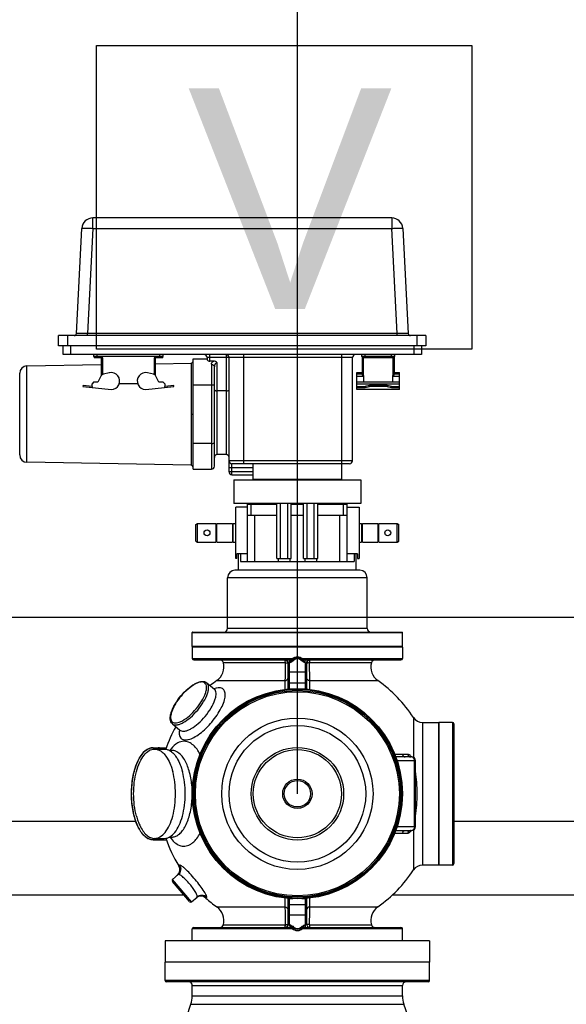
# Model space of a CAD drawing. Header units: metres. Extents: x 70279.8 to 70377.7, y 409251.8 to 409331.5.
# Tile 115 of 244: x 70311.847 to 70312.591, y 409314.823 to 409316.163. Entities that reach past the tile are written whole.
import ezdxf
from ezdxf.enums import TextEntityAlignment as Align

# ---------------------------------------------------------------- set-up
doc = ezdxf.new("R2010")
doc.units = ezdxf.units.M
doc.layers.add('1_AXES', color=7, linetype='Continuous')
doc.layers.add('7_ALL_FEATURES', color=7, linetype='Continuous')
doc.styles.add('Arial', font='arial.ttf')

# ---------------------------------------------------------------- blocks, each defined once
blk = doc.blocks.new('PASS UNIT_20170322')
at = {"linetype": 'Continuous'}
for p, q in [((6195.5, 432.8), (6195.5, 783.9)), ((6295.5, 498.4), (6295.5, 697)), ((6780.6, 422.8), (6784.5, 646.6)), ((6784.5, 646.6), (6915.7, 646.6)), ((6794.5, 656.4), (6905.7, 656.4)), ((6915.7, 646.6), (6917.4, 545.4)), ((6943, 603.4), (6957, 603.4)), ((6943, 103.4), (6943, 603.4)), ((6957, 103.4), (6957, 603.4)), ((6931, 597.4), (6943, 597.4)), ((6931, 109.4), (6931, 597.4)), ((6957, 591.4), (6943, 591.4)), ((6943, 587.4), (6931, 587.4)), ((6959.8, 579.2), (7102.8, 571.7)), ((6887.8, 570.4), (6883.5, 531.8)), ((6889.1, 570.2), (6887.8, 570.4)), ((6887.8, 557.7), (6889.1, 570.2)), ((6957, 564.3), (6959.8, 564.3)), ((7102.8, 556.8), (6959.8, 564.3)), ((6959.8, 142.5), (6959.8, 564.3)), ((6887.8, 557.7), (6886.4, 557.9)), ((6887.8, 557.7), (6891.4, 557.7)), ((6893.4, 555.7), (6891.4, 557.7)), ((6893.4, 550), (6893.4, 555.7)), ((6901.8, 545.8), (6893.4, 550)), ((6928.5, 555.1), (6926.5, 555.1)), ((6926.5, 543.4), (6926.5, 555.1)), ((6926.5, 550.1), (6928.5, 550.1)), ((6931, 555.9), (6928.5, 555.9)), ((6928.5, 460.9), (6928.5, 555.9)), ((6928.5, 550.9), (6931, 550.9)), ((7102.8, 556.8), (7117, 556.8)), ((7102.8, 556.8), (7102.8, 150)), ((7117, 150), (7117, 556.8)), ((6926.5, 545.4), (6902.4, 545.4)), ((6904.1, 543.4), (6926.5, 543.4)), ((6906.2, 534.4), (6904.4, 542.4)), ((6891.5, 520.9), (6891.5, 495.9)), ((6883.5, 484.9), (6887.8, 446.4)), ((6904.4, 474.3), (6906.2, 482.4)), ((6271, 474.8), (6271, 466.4)), ((6272.7, 472.9), (6272.7, 472.8)), ((6272.7, 472.8), (6272.7, 459.6)), ((6394.2, 472.8), (6394.2, 459.6)), ((6394.3, 472.8), (6394.3, 472.9)), ((6396, 474.8), (6396, 466.4)), ((6893.4, 466.8), (6901.8, 471)), ((6902.4, 471.4), (6926.5, 471.4)), ((6926.5, 473.4), (6904.1, 473.4)), ((6918.7, 471.4), (6919.6, 422.8)), ((6926.5, 461.6), (6926.5, 473.4)), ((6133.5, 458.4), (6104.5, 458.4)), ((6104.5, 98.4), (6104.5, 458.4)), ((6133.5, 98.4), (6133.5, 458.4)), ((6271, 466), (6271, 456.7)), ((6396, 466), (6396, 456.7)), ((6886.4, 458.9), (6887.8, 459)), ((6891.4, 459), (6887.8, 459)), ((6889.1, 446.5), (6887.8, 459)), ((6891.4, 459), (6893.4, 461)), ((6893.4, 461), (6893.4, 466.8)), ((6928.5, 466.6), (6926.5, 466.6)), ((6926.5, 461.6), (6928.5, 461.6)), ((6931, 465.9), (6928.5, 465.9)), ((6928.5, 460.9), (6931, 460.9)), ((6186.4, 422.6), (6217, 448.3)), ((6186.7, 425.4), (6214.2, 448.5)), ((6217, 448.3), (6223.4, 440.7)), ((6274.5, 452.8), (6274.5, 449.2)), ((6392.5, 452.8), (6392.5, 449.2)), ((6428.6, 448.5), (6420, 438.3)), ((6887.8, 446.4), (6889.1, 446.5)), ((6236.2, 438.7), (6235.2, 439.8)), ((6134, 421.4), (6149.5, 421.4)), ((6134, 421.4), (6134, 135.4)), ((6149.5, 285.3), (6149.5, 421.4)), ((6151.5, 419.4), (6151.5, 295.2)), ((6186.4, 422.6), (6192.8, 415)), ((6515.5, 419.4), (6515.5, 295.2)), ((6533, 421.4), (6517.5, 421.4)), ((6517.5, 421.4), (6517.5, 285.3)), ((6533, 135.4), (6533, 421.4)), ((6533.5, 420.9), (6533.5, 135.9)), ((6534, 421.4), (6553, 421.4)), ((6534, 135.4), (6534, 421.4)), ((6553, 421.4), (6553, 135.4)), ((6553.5, 420.9), (6553.5, 135.9)), ((6677.2, 416.4), (6676, 414.4)), ((6677.2, 416.4), (6699.8, 416.4)), ((6699.8, 416.4), (6701, 414.4)), ((6775.1, 420.4), (6925.1, 420.4)), ((6775.1, 420.4), (6775.1, 395.4)), ((6919.6, 422.8), (6780.6, 422.8)), ((6810.1, 395.4), (6810.1, 420.4)), ((6850.1, 422.8), (6850.1, 420.4)), ((6890.1, 420.4), (6890.1, 395.4)), ((6925.1, 420.4), (6925.1, 401.4)), ((6191.6, 403.2), (6192.5, 402)), ((6676, 414.4), (6701, 414.4)), ((6676, 414.4), (6676, 389.2)), ((6701, 414.4), (6701, 389.2)), ((6484.5, 401.6), (6475.9, 391.4)), ((6701, 389.2), (6676, 389.2)), ((6676.5, 389.2), (6676.5, 387.9)), ((6700.4, 389.2), (6700.4, 387.9)), ((6917.8, 395.4), (6775.1, 395.4)), ((6779.1, 391.4), (6914.6, 391.4)), ((6922.2, 397.4), (6931, 397.4)), ((6922.2, 392.5), (6922.2, 397.4)), ((6927, 401.4), (6924.6, 401.4)), ((6927, 203.4), (6927, 401.4)), ((6155.3, 379.1), (6155.3, 295.1)), ((6179.6, 388.1), (6179.6, 295.4)), ((6487.4, 388.1), (6487.4, 295.4)), ((6511.7, 295.1), (6511.7, 379.1)), ((6676, 387.9), (6701, 387.9)), ((6676, 387.9), (6676, 366.9)), ((6701, 387.9), (6701, 366.9)), ((6795.1, 387.4), (6920, 387.4)), ((6795.1, 375.4), (6795.1, 387.4)), ((6931, 375.4), (6795.1, 375.4)), ((6881.7, 375.4), (6881.7, 387.4)), ((6558.5, 373.4), (6627.5, 373.4)), ((6558.5, 183.4), (6558.5, 373.4)), ((6627.5, 183.4), (6627.5, 373.4)), ((6637.5, 193.4), (6637.5, 363.4)), ((6653.5, 362.4), (6723.5, 362.4)), ((6653.5, 360.6), (6653.5, 362.4)), ((6701, 366.9), (6676, 366.9)), ((6676, 365.6), (6701, 365.6)), ((6676, 365.6), (6676, 362.4)), ((6676.5, 366.9), (6676.5, 365.6)), ((6700.4, 366.9), (6700.4, 365.6)), ((6701, 365.6), (6701, 362.4)), ((6723.5, 346.4), (6723.5, 362.4)), ((6760.5, 364.9), (6728.5, 364.9)), ((6728.5, 191.9), (6728.5, 364.9)), ((6760.5, 364.9), (6760.5, 191.9)), ((6767.5, 367.4), (6782.5, 367.4)), ((6767.5, 367.4), (6767.5, 338.4)), ((6771.5, 371.4), (6927, 371.4)), ((6771.5, 338.4), (6771.5, 371.4)), ((6777.5, 371.4), (6777.5, 338.4)), ((6782.5, 207.4), (6782.5, 367.4)), ((6786.5, 203.4), (6786.5, 371.4)), ((6637.5, 358.4), (6659.8, 358.4)), ((6659.8, 355.8), (6649.5, 355.8)), ((6649.5, 355.8), (6649.5, 200.9)), ((6653.5, 360.6), (6659.8, 360.6)), ((6659.8, 346.4), (6659.8, 360.6)), ((6782.5, 351.4), (6931, 351.4)), ((6649.5, 346.4), (6727.5, 346.4)), ((6649.5, 336.4), (6712.5, 336.4)), ((6712.5, 346.4), (6712.5, 306.3)), ((6712.5, 341.4), (6727.5, 341.4)), ((6727.5, 346.4), (6727.5, 306.3)), ((6760.5, 337.9), (6761, 338.4)), ((6761, 338.4), (6782.5, 338.4)), ((6761, 218.4), (6761, 338.4)), ((6728.5, 328.4), (6727.5, 328.4)), ((6191.5, 295.4), (6179.6, 295.4)), ((6487.4, 295.4), (6475.5, 295.4)), ((6653.5, 304.5), (6649.5, 304.5)), ((6653.5, 306.3), (6728.5, 306.3)), ((6653.5, 306.3), (6653.5, 286.7)), ((6653.5, 301.4), (6728.5, 301.4)), ((6155.6, 288.9), (6151.3, 288.8)), ((6151.4, 284.3), (6152.1, 283.6)), ((6155.6, 288.7), (6155.6, 288.9)), ((6156.5, 290.9), (6191.1, 290.9)), ((6156.5, 290.7), (6156.5, 290.9)), ((6156.5, 290.7), (6156.5, 288.9)), ((6156.5, 288.9), (6190.9, 288.9)), ((6168.2, 265.9), (6168.2, 290.9)), ((6182.4, 267.9), (6182.4, 288.9)), ((6190.6, 284.5), (6190.6, 288.9)), ((6475.9, 290.9), (6510.5, 290.9)), ((6476.1, 288.9), (6510.5, 288.9)), ((6476.4, 288.9), (6476.4, 284.5)), ((6484.6, 288.9), (6484.6, 267.9)), ((6498.8, 265.9), (6498.8, 290.9)), ((6510.5, 290.9), (6510.5, 288.9)), ((6511.4, 288.9), (6515.7, 288.8)), ((6511.4, 288.9), (6511.4, 288.7)), ((6515.6, 284.3), (6514.9, 283.6)), ((6653.5, 288.5), (6649.5, 288.5)), ((6653.5, 291.6), (6728.5, 291.6)), ((6653.5, 286.7), (6728.5, 286.7)), ((6712.5, 286.7), (6712.5, 270.1)), ((6727.5, 286.7), (6727.5, 270.1)), ((6149.5, 135.4), (6149.5, 271.5)), ((6155.6, 267.8), (6151.3, 268)), ((6151.4, 272.4), (6152.1, 273.1)), ((6155.6, 267.8), (6155.6, 268)), ((6190.6, 267.9), (6190.6, 272.3)), ((6476.4, 272.3), (6476.4, 267.9)), ((6511.4, 267.8), (6515.7, 268)), ((6511.4, 268), (6511.4, 267.8)), ((6515.6, 272.4), (6514.9, 273.1)), ((6517.5, 271.5), (6517.5, 135.4)), ((6653.5, 268.3), (6649.5, 268.3)), ((6653.5, 270.1), (6728.5, 270.1)), ((6653.5, 270.1), (6653.5, 250.4)), ((6151.5, 261.6), (6151.5, 137.4)), ((6155.3, 261.7), (6155.3, 177.7)), ((6190.9, 267.9), (6156.5, 267.9)), ((6156.5, 265.9), (6156.5, 267.9)), ((6191.1, 265.9), (6156.5, 265.9)), ((6179.6, 261.3), (6191.5, 261.3)), ((6179.6, 261.3), (6179.6, 168.7)), ((6475.5, 261.3), (6487.4, 261.3)), ((6510.5, 265.9), (6475.9, 265.9)), ((6510.5, 267.9), (6476.1, 267.9)), ((6487.4, 261.3), (6487.4, 168.7)), ((6510.5, 265.9), (6510.5, 267.9)), ((6511.7, 177.7), (6511.7, 261.7)), ((6515.5, 261.6), (6515.5, 137.4)), ((6653.5, 265.2), (6728.5, 265.2)), ((6653.5, 255.4), (6728.5, 255.4)), ((6653.5, 252.3), (6649.5, 252.3)), ((6653.5, 250.4), (6728.5, 250.4)), ((6712.5, 250.4), (6712.5, 210.4)), ((6727.5, 250.4), (6727.5, 210.4)), ((6728.5, 228.4), (6727.5, 228.4)), ((6649.5, 220.4), (6712.5, 220.4)), ((6712.5, 215.4), (6727.5, 215.4)), ((6760.5, 218.9), (6761, 218.4)), ((6782.5, 218.4), (6761, 218.4)), ((6931, 218.4), (6782.5, 218.4)), ((6649.5, 210.4), (6727.5, 210.4)), ((6659.8, 196.6), (6659.8, 210.4)), ((6723.5, 210.4), (6723.5, 194.4)), ((6786.5, 203.4), (6927, 203.4)), ((6637.5, 198.4), (6659.8, 198.4)), ((6659.8, 200.9), (6649.5, 200.9)), ((6659.8, 196.6), (6653.5, 196.6)), ((6653.5, 196.6), (6653.5, 194.4)), ((6723.5, 194.4), (6653.5, 194.4)), ((6676, 194.4), (6676, 191.2)), ((6701, 191.2), (6676, 191.2)), ((6676, 189.9), (6701, 189.9)), ((6676, 189.9), (6676, 168.9)), ((6676.5, 189.9), (6676.5, 191.2)), ((6700.4, 189.9), (6700.4, 191.2)), ((6701, 194.4), (6701, 191.2)), ((6701, 189.9), (6701, 168.9)), ((6760.5, 191.9), (6728.5, 191.9)), ((6883.5, 197.4), (6906.5, 197.4)), ((6883.5, 139.4), (6883.5, 197.4)), ((6886.4, 197.4), (6886.4, 186.2)), ((6887.8, 197.4), (6887.8, 186.2)), ((6891.4, 197.4), (6891.4, 139.4)), ((6893.4, 139.4), (6893.4, 197.4)), ((6902.4, 188.4), (6893.4, 188.4)), ((6901.8, 197.4), (6901.8, 188.4)), ((6902.4, 188.4), (6926.5, 188.4)), ((6928.5, 190.4), (6904.1, 190.4)), ((6904.4, 190.4), (6904.4, 197.4)), ((6906.2, 197.4), (6906.2, 190.4)), ((6906.5, 197.4), (6906.5, 190.4)), ((6926.5, 146.4), (6926.5, 190.4)), ((6931, 190.9), (6928.5, 190.9)), ((6928.5, 145.9), (6928.5, 190.9)), ((6558.5, 183.4), (6627.5, 183.4)), ((6887.8, 186.2), (6886.4, 186.2)), ((6886.4, 186.2), (6887.8, 180.4)), ((6889.1, 180.4), (6887.8, 186.2)), ((6887.8, 180.4), (6889.1, 180.4)), ((6887.8, 156.4), (6887.8, 180.4)), ((6889.1, 156.4), (6889.1, 180.4)), ((6926.5, 185.4), (6928.5, 185.4)), ((6928.5, 185.9), (6931, 185.9)), ((6701, 168.9), (6676, 168.9)), ((6676, 167.6), (6701, 167.6)), ((6676, 167.6), (6676, 142.4)), ((6676.5, 167.6), (6676.5, 168.9)), ((6700.4, 167.6), (6700.4, 168.9)), ((6701, 167.6), (6701, 142.4)), ((6195.5, -216.8), (6195.5, 149.3)), ((6887.8, 156.4), (6886.4, 150.5)), ((6886.4, 150.5), (6887.8, 150.5)), ((6886.4, 150.5), (6886.4, 139.4)), ((6889.1, 156.4), (6887.8, 156.4)), ((6887.8, 150.5), (6889.1, 156.4)), ((6887.8, 150.5), (6887.8, 139.4)), ((6893.4, 148.4), (6902.4, 148.4)), ((6901.8, 148.4), (6901.8, 139.4)), ((6926.5, 148.4), (6902.4, 148.4)), ((6928.5, 151.4), (6926.5, 151.4)), ((6931, 150.9), (6928.5, 150.9)), ((6959.8, 142.5), (7102.8, 150)), ((7117, 150), (7102.8, 150)), ((6134, 135.4), (6149.5, 135.4)), ((6279.9, 135.4), (6279.9, 128)), ((6283.5, 144.4), (6283.5, 131.7)), ((6288.5, 117.7), (6288.5, 142.7)), ((6378.5, 117.7), (6378.5, 142.7)), ((6383.5, 131.7), (6383.5, 144.4)), ((6387.1, 128), (6387.1, 135.4)), ((6533, 135.4), (6517.5, 135.4)), ((6534, 135.4), (6553, 135.4)), ((6676, 142.4), (6701, 142.4)), ((6676, 142.4), (6677.2, 140.4)), ((6677.2, 140.4), (6699.8, 140.4)), ((6701, 142.4), (6699.8, 140.4)), ((6883.5, 139.4), (6906.5, 139.4)), ((6904.1, 146.4), (6928.5, 146.4)), ((6904.4, 139.4), (6904.4, 146.4)), ((6906.2, 146.4), (6906.2, 139.4)), ((6906.5, 146.4), (6906.5, 139.4)), ((6928.5, 145.9), (6931, 145.9)), ((6957, 142.5), (6959.8, 142.5)), ((7102.8, 135), (6959.8, 127.5)), ((6283.5, 131.7), (6283.5, 122.7)), ((6383.5, 122.7), (6383.5, 131.7)), ((6284.1, 120.4), (6229.7, 120.4)), ((6430.5, 107.9), (6236.5, 107.9)), ((6236.5, 85.9), (6236.5, 107.9)), ((6288.5, 119.1), (6378.5, 119.1)), ((6288.5, 117.7), (6378.5, 117.7)), ((6437.3, 120.4), (6382.9, 120.4)), ((6430.5, 107.9), (6430.5, 85.9)), ((6931, 119.4), (6943, 119.4)), ((6943, 109.4), (6931, 109.4)), ((6943, 115.4), (6957, 115.4)), ((6133.5, 98.4), (6104.5, 98.4)), ((6957, 103.4), (6943, 103.4)), ((6236.5, 85.9), (6430.5, 85.9)), ((6236.5, 85.4), (6430.5, 85.4)), ((6236.5, 67.4), (6236.5, 85.4)), ((6430.5, 67.4), (6430.5, 85.4)), ((6430.5, 67.4), (6236.5, 67.4)), ((6428.5, 65.4), (6238.5, 65.4)), ((6295.5, -119), (6295.5, 65.4))]:
    blk.add_line(p, q, dxfattribs=at)
for points in [[(6283.4, 124.5), (6283.4, 124.5), (6283.4, 124.5), (6283.4, 124.5), (6283.5, 124.4), (6283.5, 124.3), (6283.5, 124.2), (6283.5, 124.1), (6283.5, 124)], [(6383.5, 124), (6383.5, 124.1), (6383.5, 124.2), (6383.5, 124.3), (6383.5, 124.4), (6383.6, 124.5), (6383.6, 124.5)]]:
    blk.add_lwpolyline(points, dxfattribs=at)
for centre, radius in [((6333.5, 278.4), 143), ((6333.5, 278.4), 142.5), ((6333.5, 278.4), 142), ((6333.5, 278.4), 140.5), ((6333.5, 278.4), 138.8), ((6688.5, 401.4), 4), ((6333.5, 278.4), 103), ((6333.5, 278.4), 93), ((6333.5, 278.4), 63), ((6333.5, 278.4), 60), ((6688.5, 155.4), 4)]:
    blk.add_circle(centre, radius, dxfattribs=at)
for centre, radius, start, end in [((6794.5, 646.4), 10, 90, 179), ((6905.7, 646.4), 10, 1, 90), ((6960, 582.2), 3, 180, 267), ((7102, 556.8), 15, 0, 87), ((6899.5, 541.3), 5, 12.708, 63.1883), ((6895, 531.8), 11.5, 180, 12.708), ((6895, 484.9), 11.5, 347.292, 180), ((6284.9, 474.8), 13.9, 173.6593, 176.8895), ((6284.8, 474.8), 13.8, 176.8921, 179.9987), ((6285.3, 474.8), 14.3, 167.8194, 171.8576), ((6285, 474.8), 14, 171.8665, 173.6606), ((6285.5, 474.7), 14.6, 167.2198, 167.828), ((6288.5, 465.2), 17.7, 152.6671, 154.3406), ((6288.9, 464.8), 18.2, 153.0858, 153.5754), ((6288.6, 464.7), 17.8, 153.0284, 153.3897), ((6378.5, 465.2), 17.8, 25.7154, 27.2687), ((6378.1, 464.8), 18.2, 26.4244, 26.8943), ((6378.4, 464.7), 17.8, 26.6103, 26.9716), ((6378.8, 465.1), 17.3, 21.5542, 26.4572), ((6379.4, 465.7), 16.7, 20.6244, 25.7479), ((6379.5, 465.4), 16.5, 20.8001, 21.5195), ((6379.7, 474.3), 16.3, 20.1076, 20.5857), ((6380, 474.3), 16.1, 20.5858, 21.0568), ((6899.5, 475.4), 5, 296.8117, 347.292), ((6333.5, 278.4), 189, 108.6909, 121.3294), ((6285.2, 466), 14.2, 178.2162, 179.091), ((6284.8, 466), 13.8, 178.1661, 179.0909), ((6284.8, 466.4), 13.8, 180, 180.9029), ((6285.2, 466), 14.2, 179.0911, 179.9999), ((6284.8, 466), 13.8, 179.0909, 179.9999), ((6333.5, 278.4), 189, 61.136, 71.305), ((6381.8, 466), 14.2, 0.3817, 1.783), ((6382.2, 466), 13.8, 0.3848, 1.8331), ((6382.2, 466.4), 13.8, 358.7468, 359.9999), ((6381.8, 466), 14.2, 0, 0.3815), ((6382.2, 466), 13.8, 0, 0.3845), ((6215.5, 447), 2, 40, 130), ((6287.5, 449.2), 13, 180.0008, 182.5216), ((6230, 448.4), 10, 220, 301.3294), ((6424.4, 434.6), 5.73, 147.9012, 149.3242), ((6424.3, 434.7), 5.62, 140.0197, 147.9103), ((6134, 420.9), 0.5, 90, 180), ((6149.5, 419.4), 2, 0, 90), ((6187.9, 423.8), 2, 130, 220), ((6184.1, 409.8), 10, 318.6706, 40), ((6517.5, 419.4), 2, 90, 180), ((6533, 420.9), 0.5, 0, 90), ((6534, 420.9), 0.5, 90, 180), ((6553, 420.9), 0.5, 0, 90), ((6778.1, 422.9), 2.5, 270, 359), ((6922.1, 422.9), 2.5, 181, 270), ((6333.5, 278.4), 189, 138.6706, 144.5305), ((6927, 405.4), 4, 270, 0), ((6333.5, 278.4), 189, 35.4695, 38.8637), ((6779.1, 395.4), 4, 180, 270), ((6791.1, 387.4), 4, 0, 90), ((6156.5, 383.9), 5, 180, 256.041), ((6160.8, 401.4), 23, 256.041, 324.5305), ((6506.2, 401.4), 23, 215.4695, 283.959), ((6510.5, 383.9), 5, 283.959, 0), ((6558.5, 378.4), 5, 180, 270), ((6791.1, 375.4), 4, 270, 0), ((6927, 375.4), 4, 270, 0), ((6627.5, 363.4), 10, 0, 90), ((6771.5, 367.4), 4, 90, 180), ((6786.5, 367.4), 4, 90, 180), ((6156.5, 295.9), 5, 180, 270), ((6510.5, 295.9), 5, 270, 0), ((6157.5, 278.4), 8.5, 135.6961, 224.3063), ((6157.5, 278.4), 7.5, 135.6958, 224.3064), ((5394.2, 279.9), 757.1, 0.4027, 0.6701), ((6156.5, 295.9), 7, 262.8309, 270), ((6510.5, 295.9), 7, 270, 277.1691), ((6509.5, 278.4), 7.5, 315.6958, 44.3064), ((6509.5, 278.4), 8.5, 315.6961, 44.3063), ((7272.5, 279.9), 756.8, 179.3298, 179.5974), ((5394.5, 276.9), 756.8, 359.3298, 359.5974), ((7272.8, 276.9), 757.1, 180.4027, 180.6701), ((6156.5, 260.9), 5, 90, 180), ((6156.5, 260.9), 7, 90, 97.1691), ((6510.5, 260.9), 7, 82.8309, 90), ((6510.5, 260.9), 5, 0, 90), ((6786.5, 207.4), 4, 180, 270), ((6927, 199.4), 4, 0, 90), ((6627.5, 193.4), 10, 270, 0), ((6156.5, 172.8), 5, 103.959, 180), ((6160.8, 155.4), 23, 35.4695, 103.959), ((6506.2, 155.4), 23, 76.041, 144.5305), ((6510.5, 172.8), 5, 0, 76.041), ((6558.5, 178.4), 5, 90, 180), ((6333.5, 278.4), 189, 215.4695, 236.7002), ((6333.5, 278.4), 189, 303.2998, 324.5305), ((7102, 150), 15, 273, 0), ((6134, 135.9), 0.5, 180, 270), ((6149.5, 137.4), 2, 270, 0), ((6517.5, 137.4), 2, 180, 270), ((6533, 135.9), 0.5, 270, 0), ((6534, 135.9), 0.5, 180, 270), ((6553, 135.9), 0.5, 270, 0), ((6280, 124), 3.45, 2.1735, 5.5365), ((6288.5, 122.7), 5, 180, 270), ((6378.5, 122.7), 5, 270.0001, 359.9999), ((6960, 124.5), 3, 93, 180), ((6221.5, 107.9), 15, 0, 56.7002), ((6445.5, 107.9), 15, 123.2998, 180), ((6237, 85.9), 0.5, 180, 243), ((6430, 85.9), 0.5, 297, 0), ((6238.5, 67.4), 2, 180, 270), ((6428.5, 67.4), 2, 270, 0)]:
    blk.add_arc(centre, radius, start, end, dxfattribs=at)
for points, knots in [([(6959.8, 564.3), (6959.8, 565.2), (6959.8, 567.1), (6959.8, 569.9), (6959.8, 572.5), (6959.8, 574.7), (6959.8, 576.3), (6959.8, 577.4), (6959.8, 578.1), (6959.8, 578.5), (6959.8, 578.9), (6959.8, 579.1), (6959.8, 579.2), (6959.8, 579.2)], [0, 0, 0, 0, 0.195141, 0.382821, 0.555805, 0.707401, 0.831744, 0.882153, 0.924049, 0.957036, 0.980807, 0.995151, 1, 1, 1, 1]), ([(7102.8, 571.7), (7102.8, 571.7), (7102.9, 571.6), (7102.9, 571.4), (7103, 571), (7103.1, 570.3), (7103.1, 569), (7103.1, 568), (7103.1, 567.3)], [0, 0, 0, 0, 0.023647, 0.074958, 0.156816, 0.269098, 0.581146, 1, 1, 1, 1]), ([(7103.1, 567.3), (7103.1, 566.6), (7103.1, 563.1), (7102.9, 559.5), (7102.8, 556.8)], [0, 0, 0, 0, 0.214333, 1, 1, 1, 1]), ([(6395, 480.1), (6393.5, 484.2), (6388.4, 489.7), (6379.7, 495), (6367.9, 500.1), (6350.4, 504), (6328.2, 505), (6306.7, 502.3), (6290.7, 497), (6280.7, 491), (6275.3, 486.1), (6271.8, 480.7), (6271, 476.7), (6271, 474.8)], [0, 0, 0, 0, 0.091388, 0.148325, 0.212757, 0.359584, 0.519016, 0.674469, 0.810364, 0.867733, 0.91749, 0.960702, 1, 1, 1, 1]), ([(6271.4, 477.9), (6272.2, 481.8), (6276.2, 487.3), (6283.6, 492.8), (6294.1, 498.1), (6310.2, 502.7), (6331.3, 504.8), (6352.7, 503.4), (6369.3, 499.4), (6380.5, 494.4), (6388.7, 489.2), (6393.5, 483.9), (6395, 480.1)], [0, 0, 0, 0, 0.084161, 0.136651, 0.196618, 0.33586, 0.491545, 0.648819, 0.792478, 0.855362, 0.910919, 1, 1, 1, 1]), ([(6303.1, 497.5), (6300.9, 496.9), (6296.6, 495.6), (6289.8, 492.8), (6283.2, 489.1), (6277.4, 484.2), (6273.7, 478.8), (6272.7, 474.7), (6272.7, 472.8)], [0, 0, 0, 0, 0.166395, 0.321644, 0.530789, 0.710329, 0.863392, 1, 1, 1, 1]), ([(6303.1, 497.5), (6307.9, 498.8), (6318, 500.7), (6333.5, 501.6), (6349, 500.7), (6363.5, 498), (6376, 493.6), (6385.8, 487.9), (6392.5, 481), (6394.2, 475.4), (6394.2, 472.8)], [0, 0, 0, 0, 0.14507, 0.298178, 0.451287, 0.596357, 0.726333, 0.836334, 0.925489, 1, 1, 1, 1]), ([(6272.5, 472.9), (6272.3, 472.4), (6271.4, 470.3), (6271, 468.1), (6271, 466.4)], [0, 0, 0, 0, 0.259636, 1, 1, 1, 1]), ([(6271, 466.4), (6271, 467), (6271.2, 469.2), (6271.9, 471.3), (6272.7, 472.8)], [0, 0, 0, 0, 0.244403, 1, 1, 1, 1]), ([(6272.7, 472.7), (6272.4, 472.2), (6271.5, 470.2), (6271.1, 468.1), (6271, 466.4)], [0, 0, 0, 0, 0.260015, 1, 1, 1, 1]), ([(6272.7, 472.8), (6272.7, 470.2), (6274.5, 464.6), (6281.2, 457.7), (6291, 452), (6303.5, 447.6), (6318, 444.9), (6333.5, 444), (6349, 444.9), (6359.1, 446.8), (6363.9, 448.1)], [0, 0, 0, 0, 0.074511, 0.163666, 0.273667, 0.403643, 0.548713, 0.701822, 0.85493, 1, 1, 1, 1]), ([(6394.2, 472.8), (6394.2, 471.6), (6393.9, 469), (6390.9, 462.1), (6380.7, 453.7), (6370.1, 449.8), (6363.9, 448.1)], [0, 0, 0, 0, 0.090616, 0.186418, 0.535377, 1, 1, 1, 1]), ([(6396, 466.4), (6396, 467), (6395.8, 469.1), (6395.1, 471.3), (6394.3, 472.7)], [0, 0, 0, 0, 0.243693, 1, 1, 1, 1]), ([(6395.1, 479.9), (6395.2, 479.5), (6395.8, 477.9), (6396, 476.1), (6396, 474.8)], [0, 0, 0, 0, 0.256104, 1, 1, 1, 1]), ([(6395.1, 471.5), (6395.2, 471.1), (6395.8, 469.5), (6396, 467.7), (6396, 466.4)], [0, 0, 0, 0, 0.256104, 1, 1, 1, 1]), ([(6272.7, 459.6), (6272.7, 457), (6274.5, 451.4), (6281.2, 444.5), (6291, 438.7), (6303.5, 434.4), (6318, 431.7), (6333.5, 430.7), (6349, 431.7), (6359.1, 433.6), (6363.9, 434.9)], [0, 0, 0, 0, 0.074511, 0.163666, 0.273667, 0.403643, 0.548713, 0.701822, 0.85493, 1, 1, 1, 1]), ([(6394.2, 459.6), (6394.2, 458.3), (6393.9, 455.7), (6390.9, 448.9), (6380.7, 440.5), (6370.1, 436.5), (6363.9, 434.9)], [0, 0, 0, 0, 0.090616, 0.186418, 0.535377, 1, 1, 1, 1]), ([(6274.5, 451.8), (6271.9, 450), (6267.3, 446.2), (6262.7, 439.1), (6261.5, 431.3), (6263.2, 426.5), (6264.4, 424.3)], [0, 0, 0, 0, 0.296655, 0.546206, 0.769576, 1, 1, 1, 1]), ([(6274.5, 449.2), (6274.5, 449.1), (6274.5, 449), (6274.4, 448.5), (6274.4, 448.6)], [0, 0, 0, 0, 0.446499, 1, 1, 1, 1]), ([(6274.5, 448.7), (6274.6, 447), (6275.5, 443.4), (6278.7, 438.6), (6283.6, 434.2), (6292.7, 428.7), (6307.3, 423.8), (6326.9, 421.1), (6347.3, 421.7), (6366.1, 425.5), (6381.1, 431.9), (6388.6, 438.7), (6390.6, 442.3)], [0, 0, 0, 0, 0.038233, 0.080733, 0.129873, 0.186528, 0.320561, 0.474102, 0.632702, 0.78077, 0.905178, 1, 1, 1, 1]), ([(6390.6, 442.3), (6390.9, 442.9), (6392, 445), (6392.5, 447.5), (6392.5, 449.2)], [0, 0, 0, 0, 0.262123, 1, 1, 1, 1]), ([(6402.7, 441.2), (6402.2, 442.2), (6399.5, 446.3), (6395.6, 449.6), (6392.5, 451.8)], [0, 0, 0, 0, 0.224951, 1, 1, 1, 1]), ([(6392.6, 448.7), (6392.6, 448.6), (6392.5, 449), (6392.5, 449.1), (6392.5, 449.2)], [0, 0, 0, 0, 0.536438, 1, 1, 1, 1]), ([(6428.6, 448.5), (6428, 447.8), (6427.1, 445.8), (6427.1, 442.3), (6428.2, 438.2), (6431.3, 431.7), (6437.5, 423.2), (6443.8, 417.1), (6447.4, 414.1)], [0, 0, 0, 0, 0.068792, 0.149996, 0.250164, 0.370697, 0.66411, 1, 1, 1, 1]), ([(6428.6, 448.5), (6429.4, 449.4), (6431.5, 450.9), (6435.4, 451.7), (6439.8, 451.3), (6446.7, 449.5), (6456, 444.9), (6463, 439.9), (6466.5, 436.9)], [0, 0, 0, 0, 0.083426, 0.173038, 0.275395, 0.394042, 0.677432, 1, 1, 1, 1]), ([(6466.4, 436.8), (6463, 439.6), (6456.3, 444.5), (6447.4, 448.9), (6440.9, 450.7), (6436.9, 451.1), (6433.6, 450.5), (6431.1, 448.8), (6429.9, 446.1), (6429.9, 442.7), (6430.9, 438.9), (6433.8, 432.7), (6439.8, 424.8), (6445.7, 419), (6449.1, 416.1)], [0, 0, 0, 0, 0.167944, 0.314651, 0.374918, 0.425002, 0.465604, 0.5, 0.534396, 0.574998, 0.625082, 0.685349, 0.832056, 1, 1, 1, 1]), ([(6192.5, 402), (6192.7, 401.8), (6193.8, 401.8), (6195.4, 402.4), (6197.8, 403.6), (6202.2, 406.4), (6208.7, 411), (6216.8, 417.5), (6224.6, 424.3), (6230.3, 429.9), (6233.7, 433.8), (6235.3, 436), (6236.2, 437.4), (6236.4, 438.4), (6236.2, 438.7)], [0, 0, 0, 0, 0.015348, 0.045377, 0.091609, 0.152955, 0.312179, 0.499973, 0.687775, 0.847023, 0.908378, 0.95462, 0.98465, 1, 1, 1, 1]), ([(6192.8, 415), (6193.2, 414.5), (6195.9, 415), (6199.5, 416.9), (6204.9, 420.3), (6210.6, 424.8), (6216.1, 429.7), (6220.4, 434.4), (6222.9, 437.6), (6223.8, 440.2), (6223.4, 440.7)], [0, 0, 0, 0, 0.050276, 0.157665, 0.314775, 0.5, 0.685226, 0.842336, 0.949724, 1, 1, 1, 1]), ([(6236.2, 438.7), (6234.2, 437.5), (6229.3, 436.4), (6224.9, 439), (6223.4, 440.7)], [0, 0, 0, 0, 0.501312, 1, 1, 1, 1]), ([(6420.5, 438.9), (6416.7, 439.5), (6411, 439.6), (6407.5, 435.2), (6406.7, 432.8), (6406.6, 429.9), (6407.3, 425.3), (6410.1, 418.8), (6415.4, 410.8), (6422.5, 402.5), (6428.1, 397.3), (6431.1, 394.7)], [0, 0, 0, 0, 0.183682, 0.220761, 0.259992, 0.304373, 0.355705, 0.481323, 0.635902, 0.812193, 1, 1, 1, 1]), ([(6419.5, 437.5), (6418.4, 435.8), (6418.4, 431.9), (6420, 427.1), (6423.1, 420.8), (6429.3, 412.7), (6435.4, 406.8), (6438.8, 403.9)], [0, 0, 0, 0, 0.152196, 0.255152, 0.377183, 0.669298, 1, 1, 1, 1]), ([(6420, 438.3), (6420, 438.2), (6419.7, 438), (6419.5, 437.8), (6419.3, 437.7)], [0, 0, 0, 0, 0.334402, 1, 1, 1, 1]), ([(6449.1, 416.1), (6452.5, 413.3), (6459.2, 408.4), (6468.1, 404), (6474.6, 402.2), (6478.6, 401.9), (6481.9, 402.4), (6484.4, 404.1), (6485.6, 406.9), (6485.6, 410.2), (6484.6, 414.1), (6481.7, 420.2), (6475.8, 428.2), (6469.8, 434), (6466.4, 436.8)], [0, 0, 0, 0, 0.167944, 0.314651, 0.374918, 0.425002, 0.465604, 0.5, 0.534396, 0.574998, 0.625082, 0.685349, 0.832056, 1, 1, 1, 1]), ([(6466.5, 436.9), (6470, 434), (6476.2, 427.9), (6482.4, 419.6), (6485.4, 413.1), (6486.5, 408.8), (6486.4, 404.8), (6485.3, 402.5), (6484.5, 401.6)], [0, 0, 0, 0, 0.322568, 0.605959, 0.724606, 0.826963, 0.916574, 1, 1, 1, 1]), ([(6264.4, 424.3), (6265.1, 423), (6269.1, 417.4), (6274.9, 413.4), (6279.6, 410.8)], [0, 0, 0, 0, 0.21723, 1, 1, 1, 1]), ([(6387.4, 410.8), (6389.1, 411.8), (6395, 415.3), (6400.3, 420.2), (6402.7, 424.5)], [0, 0, 0, 0, 0.287327, 1, 1, 1, 1]), ([(6192.5, 402), (6194.1, 403.8), (6196, 408.5), (6194.2, 413.2), (6192.8, 415)], [0, 0, 0, 0, 0.501312, 1, 1, 1, 1]), ([(6438.8, 403.9), (6442.4, 400.9), (6449.5, 395.8), (6458.9, 391.1), (6465.8, 389.2), (6470, 388.8), (6473.5, 389.4), (6475.3, 390.6), (6475.9, 391.4)], [0, 0, 0, 0, 0.33589, 0.629303, 0.749836, 0.850004, 0.931208, 1, 1, 1, 1]), ([(6447.4, 414.1), (6451, 411.1), (6458.1, 406), (6467.5, 401.3), (6474.4, 399.4), (6478.6, 399), (6482.1, 399.6), (6483.9, 400.9), (6484.5, 401.6)], [0, 0, 0, 0, 0.33589, 0.629303, 0.749836, 0.850004, 0.931208, 1, 1, 1, 1]), ([(6431.1, 394.7), (6434.2, 392.2), (6440.3, 387.6), (6449.7, 382), (6458.5, 378.2), (6465.4, 376.6), (6470.1, 376.6), (6472.8, 377.3), (6475.1, 378.5), (6478.9, 382.7), (6477.8, 388.3), (6476.4, 391.9)], [0, 0, 0, 0, 0.187818, 0.364116, 0.518694, 0.644296, 0.695616, 0.739986, 0.779209, 0.816285, 1, 1, 1, 1]), ([(6475.5, 390.5), (6475.5, 390.4), (6475.7, 391.1), (6475.8, 391.2), (6475.9, 391.4)], [0, 0, 0, 0, 0.185248, 1, 1, 1, 1]), ([(6810.1, 395.4), (6810.1, 395.1), (6810.1, 394.2), (6810.2, 393.2), (6810.4, 392.6)], [0, 0, 0, 0, 0.275615, 1, 1, 1, 1]), ([(6810.4, 392.6), (6810.5, 392.3), (6810.6, 391.8), (6810.9, 391.4), (6811.1, 391.4)], [0, 0, 0, 0, 0.653799, 1, 1, 1, 1]), ([(6882.1, 390.2), (6882, 390), (6881.8, 389.1), (6881.7, 388.1), (6881.7, 387.4)], [0, 0, 0, 0, 0.216512, 1, 1, 1, 1]), ([(6883, 391.4), (6882.8, 391.4), (6882.3, 391), (6882.2, 390.5), (6882.1, 390.2)], [0, 0, 0, 0, 0.36653, 1, 1, 1, 1]), ([(6889.8, 392.6), (6889.7, 392.3), (6889.6, 391.8), (6889.3, 391.4), (6889.1, 391.4)], [0, 0, 0, 0, 0.653799, 1, 1, 1, 1]), ([(6890.1, 395.4), (6890.1, 395.1), (6890.1, 394.2), (6890, 393.2), (6889.8, 392.6)], [0, 0, 0, 0, 0.275615, 1, 1, 1, 1]), ([(6917.8, 395.4), (6917.8, 394.4), (6917.3, 392.9), (6915.9, 391.6), (6915, 391.4), (6914.6, 391.4)], [0, 0, 0, 0, 0.533408, 0.774978, 1, 1, 1, 1]), ([(6918.5, 390.2), (6918.3, 390.4), (6917.1, 391.1), (6915.7, 391.4), (6914.6, 391.4)], [0, 0, 0, 0, 0.2372, 1, 1, 1, 1]), ([(6917.8, 395.4), (6918.6, 395.4), (6920.5, 394.9), (6921.7, 393.4), (6922.2, 392.5)], [0, 0, 0, 0, 0.463656, 1, 1, 1, 1]), ([(6920, 387.4), (6920, 387.9), (6919.7, 389), (6918.9, 389.9), (6918.5, 390.2)], [0, 0, 0, 0, 0.522869, 1, 1, 1, 1]), ([(6920, 387.4), (6920.6, 388.1), (6921.8, 389.6), (6922.2, 391.6), (6922.2, 392.5)], [0, 0, 0, 0, 0.50042, 1, 1, 1, 1]), ([(6924.6, 401.4), (6924.3, 401.4), (6923.4, 401), (6922.5, 399.6), (6922.2, 398.2), (6922.2, 397.4)], [0, 0, 0, 0, 0.172646, 0.524147, 1, 1, 1, 1]), ([(6881.7, 375.4), (6881.7, 375.1), (6881.8, 374.2), (6881.9, 373.2), (6882.1, 372.6)], [0, 0, 0, 0, 0.275447, 1, 1, 1, 1]), ([(6882.1, 372.6), (6882.2, 372.2), (6882.3, 371.8), (6882.8, 371.4), (6883, 371.4)], [0, 0, 0, 0, 0.63347, 1, 1, 1, 1]), ([(6151.3, 288.8), (6151.2, 289.9), (6151.3, 292), (6151.5, 294.2), (6151.5, 295.2)], [0, 0, 0, 0, 0.51426, 1, 1, 1, 1]), ([(6155.3, 295.1), (6154.8, 295.1), (6153.9, 295.2), (6152.7, 295.3), (6151.9, 295.5), (6151.5, 295.8), (6151.5, 295.9)], [0, 0, 0, 0, 0.383642, 0.694845, 0.903055, 1, 1, 1, 1]), ([(6156.5, 290.7), (6155.2, 290.7), (6152.7, 291.5), (6151.5, 294), (6151.5, 295.2)], [0, 0, 0, 0, 0.517796, 1, 1, 1, 1]), ([(6179.6, 295.4), (6178, 295.3), (6169.9, 295.1), (6161.8, 295), (6155.3, 295.1)], [0, 0, 0, 0, 0.195635, 1, 1, 1, 1]), ([(6155.3, 295.1), (6155.3, 294.1), (6155.5, 292.7), (6155.9, 291.3), (6156.3, 290.9), (6156.5, 290.9)], [0, 0, 0, 0, 0.672175, 0.884423, 1, 1, 1, 1]), ([(6179.6, 295.4), (6179.5, 294.3), (6178.7, 292), (6176.5, 290.9), (6175.5, 290.9)], [0, 0, 0, 0, 0.533939, 1, 1, 1, 1]), ([(6487.4, 295.4), (6487.5, 294.3), (6488.3, 292), (6490.5, 290.9), (6491.5, 290.9)], [0, 0, 0, 0, 0.533939, 1, 1, 1, 1]), ([(6511.7, 295.1), (6509.4, 295.1), (6501.3, 295), (6493.2, 295.1), (6487.4, 295.4)], [0, 0, 0, 0, 0.281134, 1, 1, 1, 1]), ([(6510.5, 290.7), (6511.8, 290.7), (6514.3, 291.5), (6515.5, 294), (6515.5, 295.2)], [0, 0, 0, 0, 0.51779, 1, 1, 1, 1]), ([(6511.7, 295.1), (6511.7, 294.1), (6511.5, 292.7), (6511.1, 291.3), (6510.7, 290.9), (6510.5, 290.9)], [0, 0, 0, 0, 0.672169, 0.884419, 1, 1, 1, 1]), ([(6515.5, 295.9), (6515.5, 295.8), (6515.1, 295.5), (6514.3, 295.3), (6513.1, 295.2), (6512.2, 295.1), (6511.7, 295.1)], [0, 0, 0, 0, 0.096945, 0.305155, 0.616358, 1, 1, 1, 1]), ([(6515.5, 295.2), (6515.5, 294.2), (6515.7, 292), (6515.8, 289.9), (6515.7, 288.8)], [0, 0, 0, 0, 0.48574, 1, 1, 1, 1]), ([(6149.5, 285.3), (6149.7, 285.1), (6150, 284.8), (6150.6, 284.4), (6150.8, 284.1), (6151.1, 283.9), (6151, 283.9)], [0, 0, 0, 0, 0.379666, 0.704111, 0.922137, 1, 1, 1, 1]), ([(6149.5, 285.3), (6149.7, 285.3), (6150.3, 285.3), (6150.9, 285.3), (6151.3, 285.2)], [0, 0, 0, 0, 0.304688, 1, 1, 1, 1]), ([(6151.3, 285.2), (6151.5, 285.6), (6152.5, 287.1), (6154.2, 288.4), (6155.6, 288.7)], [0, 0, 0, 0, 0.217547, 1, 1, 1, 1]), ([(6155.6, 288.7), (6154.8, 288.1), (6153.3, 286.7), (6152.1, 285), (6151.4, 284.3)], [0, 0, 0, 0, 0.503775, 1, 1, 1, 1]), ([(6155.6, 288.9), (6155.5, 289.1), (6155.4, 289.5), (6155.6, 290.1), (6156, 290.4), (6156.3, 290.6), (6156.5, 290.6), (6156.5, 290.7)], [0, 0, 0, 0, 0.282567, 0.537154, 0.775024, 0.906779, 1, 1, 1, 1]), ([(6183.8, 290.9), (6183.4, 290.9), (6182.5, 290.3), (6182.4, 289.4), (6182.4, 288.9)], [0, 0, 0, 0, 0.440233, 1, 1, 1, 1]), ([(6483.2, 290.9), (6483.6, 290.9), (6484.5, 290.3), (6484.6, 289.4), (6484.6, 288.9)], [0, 0, 0, 0, 0.440233, 1, 1, 1, 1]), ([(6510.5, 290.7), (6510.5, 290.6), (6510.7, 290.6), (6511, 290.4), (6511.4, 290.2), (6511.6, 289.5), (6511.5, 289.1), (6511.4, 288.9)], [0, 0, 0, 0, 0.100547, 0.221138, 0.461201, 0.715655, 1, 1, 1, 1]), ([(6511.4, 288.7), (6511.9, 288.6), (6513.7, 287.9), (6515, 286.4), (6515.7, 285.2)], [0, 0, 0, 0, 0.281711, 1, 1, 1, 1]), ([(6515.6, 284.3), (6514.9, 285), (6513.7, 286.7), (6512.2, 288.1), (6511.4, 288.7)], [0, 0, 0, 0, 0.496212, 1, 1, 1, 1]), ([(6515.7, 285.2), (6515.8, 285.2), (6516.4, 285.3), (6517, 285.3), (6517.5, 285.3)], [0, 0, 0, 0, 0.175931, 1, 1, 1, 1]), ([(6517.5, 285.3), (6517.3, 285.1), (6517, 284.8), (6516.4, 284.4), (6516.2, 284.1), (6515.9, 283.9), (6516, 283.9)], [0, 0, 0, 0, 0.379665, 0.70411, 0.922135, 1, 1, 1, 1]), ([(6149.5, 271.5), (6149.7, 271.7), (6150, 272), (6150.6, 272.4), (6150.8, 272.7), (6151.1, 272.8), (6151, 272.9)], [0, 0, 0, 0, 0.379665, 0.70411, 0.922135, 1, 1, 1, 1]), ([(6151.3, 271.5), (6151.2, 271.5), (6150.6, 271.5), (6150, 271.5), (6149.5, 271.5)], [0, 0, 0, 0, 0.175931, 1, 1, 1, 1]), ([(6151.5, 261.6), (6151.5, 262.6), (6151.3, 264.7), (6151.2, 266.9), (6151.3, 268)], [0, 0, 0, 0, 0.48574, 1, 1, 1, 1]), ([(6155.6, 268), (6155.1, 268.2), (6153.3, 268.9), (6152, 270.4), (6151.3, 271.5)], [0, 0, 0, 0, 0.281711, 1, 1, 1, 1]), ([(6151.4, 272.4), (6152.1, 271.7), (6153.3, 270.1), (6154.8, 268.6), (6155.6, 268)], [0, 0, 0, 0, 0.496212, 1, 1, 1, 1]), ([(6511.4, 268), (6512.2, 268.6), (6513.7, 270.1), (6514.9, 271.7), (6515.6, 272.4)], [0, 0, 0, 0, 0.503775, 1, 1, 1, 1]), ([(6515.7, 271.5), (6515.5, 271.2), (6514.5, 269.6), (6512.8, 268.4), (6511.4, 268)], [0, 0, 0, 0, 0.217547, 1, 1, 1, 1]), ([(6515.7, 268), (6515.8, 266.9), (6515.7, 264.7), (6515.5, 262.6), (6515.5, 261.6)], [0, 0, 0, 0, 0.51426, 1, 1, 1, 1]), ([(6517.5, 271.5), (6517.3, 271.5), (6516.7, 271.5), (6516.1, 271.5), (6515.7, 271.5)], [0, 0, 0, 0, 0.304688, 1, 1, 1, 1]), ([(6517.5, 271.5), (6517.3, 271.7), (6517, 272), (6516.4, 272.4), (6516.2, 272.7), (6515.9, 272.8), (6516, 272.9)], [0, 0, 0, 0, 0.379666, 0.704111, 0.922137, 1, 1, 1, 1]), ([(6156.5, 266.1), (6155.2, 266.1), (6152.7, 265.2), (6151.5, 262.7), (6151.5, 261.6)], [0, 0, 0, 0, 0.51779, 1, 1, 1, 1]), ([(6151.5, 260.9), (6151.5, 261), (6151.9, 261.3), (6152.7, 261.4), (6153.9, 261.6), (6154.8, 261.7), (6155.3, 261.7)], [0, 0, 0, 0, 0.096945, 0.305155, 0.616358, 1, 1, 1, 1]), ([(6155.3, 261.7), (6155.3, 262.7), (6155.5, 264.1), (6155.9, 265.4), (6156.3, 265.9), (6156.5, 265.9)], [0, 0, 0, 0, 0.672169, 0.884419, 1, 1, 1, 1]), ([(6155.3, 261.7), (6157.6, 261.7), (6165.7, 261.7), (6173.8, 261.6), (6179.6, 261.3)], [0, 0, 0, 0, 0.281134, 1, 1, 1, 1]), ([(6156.5, 266.1), (6156.5, 266.1), (6156.3, 266.2), (6156, 266.4), (6155.6, 266.6), (6155.4, 267.2), (6155.5, 267.6), (6155.6, 267.8)], [0, 0, 0, 0, 0.100529, 0.221131, 0.461197, 0.715652, 1, 1, 1, 1]), ([(6179.6, 261.3), (6179.5, 262.5), (6178.7, 264.7), (6176.5, 265.9), (6175.5, 265.9)], [0, 0, 0, 0, 0.533939, 1, 1, 1, 1]), ([(6183.8, 265.9), (6183.4, 265.9), (6182.5, 266.5), (6182.4, 267.4), (6182.4, 267.9)], [0, 0, 0, 0, 0.440233, 1, 1, 1, 1]), ([(6483.2, 265.9), (6483.6, 265.9), (6484.5, 266.5), (6484.6, 267.4), (6484.6, 267.9)], [0, 0, 0, 0, 0.440233, 1, 1, 1, 1]), ([(6487.4, 261.3), (6487.5, 262.5), (6488.3, 264.7), (6490.5, 265.9), (6491.5, 265.9)], [0, 0, 0, 0, 0.533939, 1, 1, 1, 1]), ([(6487.4, 261.3), (6489, 261.4), (6497.1, 261.7), (6505.2, 261.8), (6511.7, 261.7)], [0, 0, 0, 0, 0.195635, 1, 1, 1, 1]), ([(6511.4, 267.8), (6511.5, 267.6), (6511.6, 267.2), (6511.4, 266.6), (6511, 266.3), (6510.7, 266.2), (6510.5, 266.1), (6510.5, 266.1)], [0, 0, 0, 0, 0.282588, 0.537169, 0.77505, 0.906907, 1, 1, 1, 1]), ([(6510.5, 266.1), (6511.8, 266.1), (6514.3, 265.2), (6515.5, 262.7), (6515.5, 261.6)], [0, 0, 0, 0, 0.517796, 1, 1, 1, 1]), ([(6511.7, 261.7), (6511.7, 262.7), (6511.5, 264.1), (6511.1, 265.4), (6510.7, 265.9), (6510.5, 265.9)], [0, 0, 0, 0, 0.672175, 0.884423, 1, 1, 1, 1]), ([(6511.7, 261.7), (6512.2, 261.7), (6513.1, 261.6), (6514.3, 261.4), (6515.1, 261.3), (6515.5, 261), (6515.5, 260.9)], [0, 0, 0, 0, 0.383642, 0.694845, 0.903055, 1, 1, 1, 1]), ([(6903.1, 189.8), (6903, 189.7), (6902.7, 189.3), (6902.4, 188.8), (6902.4, 188.4)], [0, 0, 0, 0, 0.231591, 1, 1, 1, 1]), ([(6904.1, 190.4), (6903.9, 190.4), (6903.6, 190.2), (6903.3, 190), (6903.1, 189.8)], [0, 0, 0, 0, 0.414538, 1, 1, 1, 1]), ([(6902.4, 148.4), (6902.4, 148.2), (6902.5, 147.7), (6902.8, 147.2), (6903.1, 147)], [0, 0, 0, 0, 0.269457, 1, 1, 1, 1]), ([(7102.8, 150), (7102.8, 149), (7103, 145.5), (7103.1, 142), (7103.1, 139.4)], [0, 0, 0, 0, 0.275965, 1, 1, 1, 1]), ([(6280, 145.8), (6280, 144.9), (6280, 141.4), (6279.9, 138), (6279.9, 135.4)], [0, 0, 0, 0, 0.259664, 1, 1, 1, 1]), ([(6279.9, 135.4), (6280.9, 135.2), (6282.6, 134.4), (6283.5, 132.5), (6283.5, 131.7)], [0, 0, 0, 0, 0.535486, 1, 1, 1, 1]), ([(6387.1, 135.4), (6386.1, 135.2), (6384.4, 134.4), (6383.5, 132.5), (6383.5, 131.7)], [0, 0, 0, 0, 0.535486, 1, 1, 1, 1]), ([(6387.1, 135.4), (6387.1, 136.3), (6387.1, 139.7), (6387, 143.1), (6387, 145.8)], [0, 0, 0, 0, 0.240357, 1, 1, 1, 1]), ([(6903.1, 147), (6903.3, 146.8), (6903.6, 146.6), (6903.9, 146.4), (6904.1, 146.4)], [0, 0, 0, 0, 0.585461, 1, 1, 1, 1]), ([(6959.8, 127.5), (6959.8, 127.5), (6959.8, 127.7), (6959.8, 127.8), (6959.8, 128.2), (6959.8, 128.7), (6959.8, 129.3), (6959.8, 130.4), (6959.8, 132), (6959.8, 134.3), (6959.8, 136.8), (6959.8, 139.6), (6959.8, 141.5), (6959.8, 142.5)], [0, 0, 0, 0, 0.004849, 0.019193, 0.042964, 0.075951, 0.117847, 0.168256, 0.292599, 0.444195, 0.617179, 0.804859, 1, 1, 1, 1]), ([(7103.1, 139.4), (7103.1, 138.8), (7103.1, 137.7), (7103.1, 136.5), (7103, 135.7), (7102.9, 135.4), (7102.9, 135.1), (7102.8, 135), (7102.8, 135)], [0, 0, 0, 0, 0.418854, 0.730902, 0.843184, 0.925042, 0.976353, 1, 1, 1, 1]), ([(6279.9, 128), (6279.9, 127.6), (6280.4, 125.5), (6282.1, 124), (6283.5, 123.1)], [0, 0, 0, 0, 0.203615, 1, 1, 1, 1]), ([(6279.9, 128), (6280.8, 127.8), (6282.5, 126.9), (6283.4, 125.2), (6283.5, 124.4)], [0, 0, 0, 0, 0.526454, 1, 1, 1, 1]), ([(6288.5, 119.1), (6287.3, 119.1), (6285, 119.6), (6283.5, 121.7), (6283.5, 122.7)], [0, 0, 0, 0, 0.55694, 1, 1, 1, 1]), ([(6383.5, 122.7), (6383.5, 121.7), (6382, 119.6), (6379.7, 119.1), (6378.5, 119.1)], [0, 0, 0, 0, 0.443056, 1, 1, 1, 1]), ([(6383.5, 123.1), (6384, 123.4), (6385.7, 124.6), (6387.1, 126.6), (6387.1, 128)], [0, 0, 0, 0, 0.305854, 1, 1, 1, 1]), ([(6387.1, 128), (6386.1, 127.8), (6384.3, 126.8), (6383.5, 124.9), (6383.5, 124)], [0, 0, 0, 0, 0.527739, 1, 1, 1, 1]), ([(6303, 117.7), (6313, 115.7), (6333.5, 115.1), (6354, 115.7), (6364, 117.7)], [0, 0, 0, 0, 0.5, 1, 1, 1, 1])]:
    blk.add_open_spline(points, degree=3, knots=knots, dxfattribs=at)
for points in [[(6395, 471.3), (6395.6, 469.8), (6395.9, 468.1), (6396, 466.4)], [(6396, 474.8), (6396, 476.6), (6395.7, 478.3), (6395.1, 479.9)], [(6402.7, 424.5), (6404.1, 427.1), (6405.8, 432.9), (6404.1, 438.7), (6402.7, 441.2)], [(6147, 278.4), (6147, 280.8), (6147.9, 283.4), (6149.5, 285.3)], [(6151.3, 285.2), (6151.4, 284.8), (6151.3, 284.2), (6151, 283.9)], [(6155.6, 288.7), (6154.4, 287.1), (6153.6, 285.1), (6152.1, 283.6)], [(6191, 290.2), (6190.8, 289.8), (6190.6, 289.3), (6190.6, 288.9)], [(6476, 290.2), (6476.2, 289.8), (6476.4, 289.3), (6476.4, 288.9)], [(6514.9, 283.6), (6513.4, 285.1), (6512.6, 287.1), (6511.4, 288.7)], [(6515.7, 285.2), (6515.6, 284.8), (6515.7, 284.2), (6516, 283.9)], [(6517.5, 285.3), (6519.1, 283.4), (6520, 280.8), (6520, 278.4)], [(6149.5, 271.5), (6147.9, 273.4), (6147, 275.9), (6147, 278.4)], [(6151.3, 271.5), (6151.4, 272), (6151.3, 272.5), (6151, 272.9)], [(6152.1, 273.1), (6153.6, 271.7), (6154.4, 269.7), (6155.6, 268)], [(6511.4, 268), (6512.6, 269.7), (6513.4, 271.7), (6514.9, 273.1)], [(6515.7, 271.5), (6515.6, 272), (6515.7, 272.5), (6516, 272.9)], [(6520, 278.4), (6520, 275.9), (6519.1, 273.4), (6517.5, 271.5)], [(6191, 266.5), (6190.8, 266.9), (6190.6, 267.4), (6190.6, 267.9)], [(6476, 266.5), (6476.2, 266.9), (6476.4, 267.4), (6476.4, 267.9)]]:
    blk.add_open_spline(points, degree=3, dxfattribs=at)
at = {"layer": '1_AXES', "linetype": 'Continuous'}
for p, q in [((6077.5, 100.4), (6077.5, 456.4)), ((6079.5, 458.4), (6104.5, 458.4)), ((6079.5, 98.4), (6079.5, 458.4)), ((6030.4, 428.9), (6047, 423.3)), ((6047, 423.3), (6047, 133.5)), ((6058.3, 421.4), (6072.5, 421.4)), ((6058.3, 421.4), (6058.3, 135.4)), ((6072.5, 421.4), (6072.5, 135.4)), ((6058.3, 135.4), (6072.5, 135.4)), ((6030.4, 127.8), (6047, 133.5)), ((6079.5, 98.4), (6104.5, 98.4))]:
    blk.add_line(p, q, dxfattribs=at)
for centre, radius, start, end in [((6079.5, 456.4), 2, 90, 180), ((6058.3, 456.4), 35, 251.0746, 270), ((6072.5, 426.4), 5, 270, 0), ((6058.3, 100.4), 35, 90, 108.9254), ((6072.5, 130.4), 5, 0, 90), ((6079.5, 100.4), 2, 180, 270)]:
    blk.add_arc(centre, radius, start, end, dxfattribs=at)
at = {"layer": '7_ALL_FEATURES', "linetype": 'Continuous'}
for radius in [20, 18]:
    blk.add_circle((6333.5, 278.4), radius, dxfattribs=at)

msp = doc.modelspace()

# ---------------------------------------------------------------- linework, layer by layer
for p, q in [((70312.225, 409315.11), (70312.225, 409317.16)), ((70319.15, 409315.35), (70308.975, 409315.35))]:
    msp.add_line(p, q)
at = {"ltscale": 5}
msp.add_lwpolyline([(70311.9516, 409316.1283), (70312.4623, 409316.1283), (70312.4623, 409315.7149), (70311.9516, 409315.7149)], close=True, dxfattribs=at)

# ---------------------------------------------------------------- block references
at = {"xscale": 0.001, "yscale": 0.001, "zscale": 0.001, "rotation": 90}
msp.add_blockref('PASS UNIT_20170322', (70312.5034, 409308.7765), dxfattribs=at)

# ---------------------------------------------------------------- texts
at = {"style": 'Arial'}
msp.add_text('V', height=0.3, dxfattribs=at).set_placement((70312.215, 409315.9198), align=Align.MIDDLE_CENTER)

doc.saveas('drawing.dxf')
